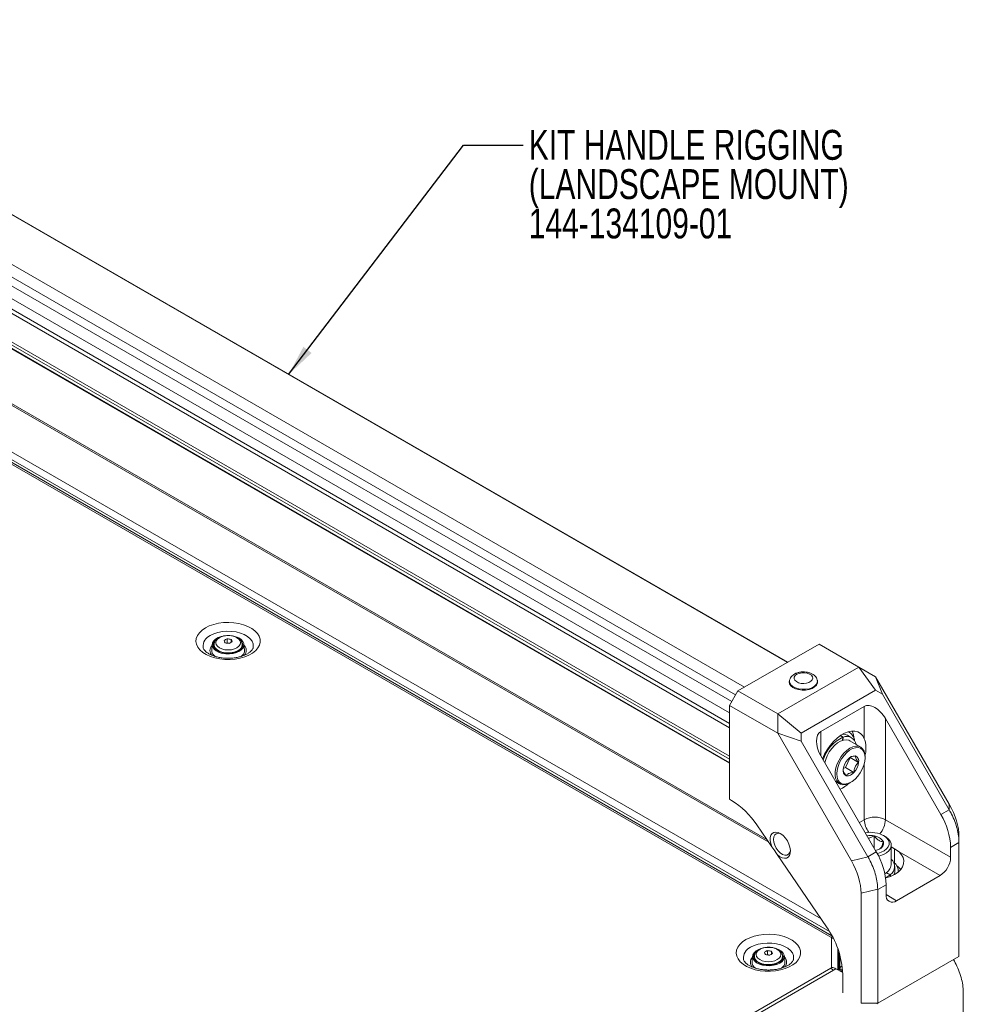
# Model space of a CAD drawing. Header units: millimetres. Extents: x 0 to 1118, y 0 to 864.
# Tile 94 of 256: x 324 to 424, y 224 to 328. Entities that reach past the tile are written whole.
import ezdxf

# ---------------------------------------------------------------- set-up
doc = ezdxf.new("R2010")
doc.units = ezdxf.units.MM
doc.styles.add('SLDTEXTSTYLE1', font='TXT', dxfattribs={"width": 0.75})
doc.dimstyles.new('SLDDIMSTYLE2', dxfattribs={"dimtxt": 0.18, "dimasz": 3.302, "dimexe": 0, "dimexo": 0.0625, "dimgap": 0, "dimtad": 0, "dimtih": 1, "dimtoh": 1, "dimdec": 0, "dimrnd": 1e-09, "dimzin": 0, "dimdsep": 46, "dimtxsty": 'Standard', "dimsah": 1, "dimcen": 0.09, "dimadec": 0, "dimazin": 0, "dimtfac": 3.302, "dimtdec": 0, "dimtofl": 0, "dimtmove": 0, "dimatfit": 3, "dimfxl": 1, "dimfrac": 2, "dimtolj": 1, "dimtzin": 0, "dimarcsym": 0})

# ---------------------------------------------------------------- blocks, each defined once
blk = doc.blocks.new('SW_NOTE_47')
at = {"color": 0, "linetype": 'Continuous', "lineweight": 0, "char_height": 3.175, "attachment_point": 1, "style": 'SLDTEXTSTYLE1'}
for s, insert in [('KIT HANDLE RIGGING', (0.59, 1.62)), ('(LANDSCAPE MOUNT)', (0.59, -2.55)), ('144-134109-01', (0.59, -6.73))]:
    blk.add_mtext(s, dxfattribs=dict(at, insert=insert))

msp = doc.modelspace()

# ---------------------------------------------------------------- linework, layer by layer
at = {"color": 9, "linetype": 'Continuous', "lineweight": 15}
for p, q in [((405.538, 260.23), (287.285, 328.496)), ((282.898, 325.751), (400.967, 257.591)), ((400.034, 256.777), (282.221, 324.789)), ((281.813, 324.083), (399.626, 256.071)), ((399.388, 254.855), (281.319, 323.015)), ((399.388, 253.289), (280.948, 321.663)), ((281, 322.094), (399.388, 253.75)), ((280.948, 318.646), (399.388, 250.272)), ((399.388, 249.957), (280.948, 318.331)), ((281.134, 317.843), (399.388, 249.577)), ((403.553, 241.121), (283.462, 310.449)), ((279.189, 307.982), (409.121, 232.973)), ((410.008, 231.645), (278.835, 307.369)), ((409.084, 250.296), (409.084, 252.888)), ((413.698, 243.518), (413.698, 249.504)), ((413.173, 243.215), (413.698, 243.518)), ((416.915, 240.438), (416.915, 238.899)), ((417.128, 234.915), (416.005, 235.563)), ((411.092, 227.648), (411.092, 229.189)), ((329.879, 181.393), (410.151, 227.733)), ((411.404, 227.362), (411.175, 227.494))]:
    msp.add_line(p, q, dxfattribs=at)
at = {"color": 7, "linetype": 'Continuous', "lineweight": 15}
for p, q in [((405.579, 260.254), (287.366, 328.496)), ((405.579, 260.254), (287.367, 328.496)), ((281.176, 317.772), (399.388, 249.53)), ((281.176, 317.772), (399.388, 249.53)), ((283.712, 310.473), (403.362, 241.4)), ((410.151, 231.042), (278.404, 307.098)), ((410.264, 231.196), (278.729, 307.13)), ((346.045, 262.731), (346.045, 262.303)), ((346.477, 262.664), (346.477, 262.353)), ((344.476, 262.152), (344.414, 261.542)), ((344.661, 262.104), (344.661, 261.931)), ((344.661, 261.931), (344.684, 261.777)), ((346.045, 262.303), (346.003, 262.279)), ((346.321, 262.26), (346.045, 262.303)), ((347.661, 261.931), (347.661, 262.104)), ((347.661, 261.963), (347.695, 261.89)), ((347.908, 261.542), (347.845, 262.152)), ((408.899, 262.17), (400.272, 257.19)), ((413.129, 259.728), (408.899, 262.17)), ((413.129, 259.728), (404.502, 254.748)), ((414.896, 257.264), (413.129, 259.728)), ((413.129, 259.728), (414.896, 258.707)), ((415.629, 256.841), (414.896, 258.707)), ((414.896, 258.707), (422.723, 245.152)), ((405.764, 258.327), (405.749, 258.257)), ((408.725, 258.257), (408.71, 258.327)), ((400.272, 257.19), (399.388, 255.659)), ((404.502, 254.748), (400.272, 257.19)), ((407.002, 252.707), (414.896, 257.264)), ((414.896, 257.264), (415.629, 256.841)), ((415.629, 256.841), (422.712, 244.572)), ((399.388, 245.697), (399.388, 255.659)), ((399.388, 255.659), (404.502, 252.707)), ((413.698, 255.552), (409.084, 252.888)), ((413.698, 252.116), (413.698, 255.552)), ((404.502, 254.748), (404.502, 252.707)), ((407.002, 252.707), (404.502, 254.748)), ((421.828, 244.062), (415.943, 254.255)), ((415.943, 254.255), (415.943, 243.518)), ((404.502, 252.707), (412.328, 239.151)), ((407.002, 251.861), (404.502, 252.707)), ((407.002, 252.707), (407.002, 251.861)), ((411.132, 252.442), (411.425, 252.273)), ((411.157, 252.459), (411.46, 252.284)), ((411.425, 252.273), (411.367, 251.941)), ((411.402, 251.952), (411.46, 252.284)), ((412.35, 252.227), (411.908, 252.482)), ((412.096, 252.807), (411.99, 252.868)), ((407.002, 251.861), (414.086, 239.592)), ((413.312, 251.239), (412.163, 251.902)), ((414.969, 240.102), (409.084, 250.296)), ((411.716, 249.059), (412.212, 250.109)), ((412.212, 250.109), (412.196, 250.144)), ((412.212, 250.109), (413.096, 249.599)), ((413.778, 250.107), (413.778, 250.209)), ((411.463, 248.948), (411.716, 249.059)), ((411.716, 249.059), (412.6, 248.549)), ((410.654, 247.577), (411.062, 247.342)), ((412.187, 247.453), (412.275, 247.504)), ((399.602, 245.574), (399.388, 245.697)), ((399.388, 245.697), (399.62, 245.563)), ((422.723, 244.554), (422.723, 245.152)), ((421.828, 244.062), (422.712, 244.572)), ((403.879, 240.645), (402.292, 242.966)), ((415.943, 243.518), (422.864, 239.523)), ((414.748, 240.486), (414.748, 241.796)), ((415.899, 241.737), (415.74, 241.829)), ((423.748, 241.702), (423.748, 241.104)), ((416.558, 238.737), (416.558, 240.819)), ((416.915, 240.438), (416.558, 240.644)), ((423.748, 241.087), (422.864, 240.577)), ((422.864, 239.523), (422.864, 240.577)), ((423.748, 241.104), (423.748, 241.087)), ((423.748, 241.087), (423.748, 228.999)), ((409.68, 232.156), (404.441, 239.822)), ((414.096, 239.574), (412.328, 239.151)), ((414.969, 240.102), (414.086, 239.592)), ((417.391, 240.09), (416.915, 240.438)), ((421.741, 237.578), (417.391, 240.09)), ((416.933, 238.042), (416.933, 238.553)), ((415.872, 237.803), (415.899, 237.818)), ((416.44, 237.669), (415.969, 237.86)), ((416.002, 237.882), (416.469, 237.692)), ((416.44, 237.669), (416.44, 237.473)), ((416.469, 237.692), (416.469, 237.484)), ((421.741, 237.578), (417.128, 234.915)), ((417.308, 237.973), (417.308, 238.042)), ((415.121, 236.107), (416.005, 236.618)), ((416.005, 235.563), (416.005, 236.618)), ((413.353, 235.702), (415.121, 236.124)), ((413.353, 235.702), (413.353, 224.019)), ((415.121, 236.107), (415.121, 224.019)), ((410.225, 227.835), (410.225, 230.94)), ((403.409, 229.188), (403.368, 229.164)), ((403.409, 229.616), (403.409, 229.188)), ((403.685, 229.145), (403.409, 229.188)), ((403.841, 229.549), (403.841, 229.237)), ((410.875, 227.58), (410.875, 229.85)), ((411.011, 227.578), (411.011, 229.455)), ((401.84, 229.036), (401.778, 228.426)), ((402.025, 228.988), (402.025, 228.816)), ((402.025, 228.816), (402.048, 228.662)), ((405.023, 228.85), (405.059, 228.775)), ((405.025, 228.816), (405.025, 228.988)), ((405.272, 228.426), (405.209, 229.036)), ((415.121, 224.019), (423.748, 228.999)), ((423.748, 228.999), (423.498, 228.855)), ((410.69, 227.686), (329.879, 181.035)), ((411.407, 227.273), (410.69, 227.686)), ((411.164, 227.488), (411.157, 227.417)), ((411.175, 227.494), (411.164, 227.488)), ((411.404, 227.35), (411.164, 227.488)), ((411.175, 227.494), (411.185, 227.5)), ((411.403, 227.375), (411.185, 227.5)), ((411.292, 227.56), (411.396, 227.5)), ((411.409, 225.142), (411.409, 227.109)), ((424.207, 225.164), (424.207, 224.791)), ((413.353, 224.019), (415.121, 224.019)), ((415.121, 224.019), (415.018, 223.959)), ((424.207, 224.791), (424.207, 222.485))]:
    msp.add_line(p, q, dxfattribs=at)
at = {"color": 7, "linetype": 'Continuous', "lineweight": 15, "flags": 128}
for points in [[(343.745, 263.897), (344.164, 264.103), (344.634, 264.267), (345.144, 264.386), (345.681, 264.455), (346.229, 264.475), (346.776, 264.443), (347.307, 264.361), (347.809, 264.23), (348.268, 264.055), (348.672, 263.84), (349.011, 263.59), (349.276, 263.312), (349.461, 263.013), (349.56, 262.701), (349.571, 262.384), (349.494, 262.069), (349.33, 261.766), (349.084, 261.482), (348.763, 261.225), (348.374, 261), (347.928, 260.815), (347.436, 260.673), (346.911, 260.579), (346.367, 260.534), (345.817, 260.54), (345.276, 260.598), (344.758, 260.704), (344.277, 260.857), (343.844, 261.053), (343.471, 261.286), (343.168, 261.551), (342.942, 261.841), (342.8, 262.147), (342.745, 262.463), (342.778, 262.78), (342.899, 263.089), (343.104, 263.384), (343.388, 263.656), (343.745, 263.897)], [(347.354, 261.406), (347.046, 261.265), (346.691, 261.17), (346.308, 261.124), (345.916, 261.131), (345.538, 261.189), (345.193, 261.296), (344.9, 261.447), (344.675, 261.632), (344.531, 261.842), (344.474, 262.066), (344.508, 262.291), (344.631, 262.506), (344.837, 262.699), (345.114, 262.859), (345.307, 262.935)], [(347.092, 261.777), (347.302, 261.935), (347.434, 262.118), (347.478, 262.315), (347.434, 262.512), (347.302, 262.696), (347.092, 262.853), (346.82, 262.974), (346.502, 263.05), (346.161, 263.076), (345.819, 263.05), (345.502, 262.974), (345.229, 262.853), (345.019, 262.696), (344.888, 262.512), (344.843, 262.315), (344.888, 262.118), (345.019, 261.935), (345.229, 261.777), (345.502, 261.656), (345.819, 261.58), (346.161, 261.555), (346.502, 261.58), (346.82, 261.656), (347.092, 261.777)], [(346.881, 262.975), (346.961, 262.952), (347.282, 262.822), (347.543, 262.653), (347.729, 262.454), (347.83, 262.236), (347.842, 262.01), (347.762, 261.788), (347.597, 261.583), (347.354, 261.406)], [(344.76, 262.511), (344.657, 262.365), (344.588, 262.149), (344.611, 261.931), (344.724, 261.721), (344.921, 261.534), (345.189, 261.379), (345.514, 261.265), (345.877, 261.2), (346.256, 261.187), (346.629, 261.226), (346.975, 261.316), (347.274, 261.452)], [(344.626, 261.89), (344.657, 261.957), (344.661, 261.963)], [(347.637, 261.777), (347.642, 261.796), (347.661, 261.931)], [(406.535, 258.962), (406.773, 259.064), (407.052, 259.12), (407.348, 259.127), (407.634, 259.082), (407.884, 258.992), (408.077, 258.862), (408.195, 258.706), (408.228, 258.536), (408.174, 258.368), (408.035, 258.217), (407.826, 258.097), (407.565, 258.017), (407.274, 257.985), (406.98, 258.004), (406.709, 258.072), (406.485, 258.184), (406.327, 258.328), (406.251, 258.493), (406.262, 258.664), (406.36, 258.825), (406.535, 258.962)], [(408.725, 258.257), (408.73, 258.231), (408.718, 258.014), (408.614, 257.805), (408.422, 257.618), (408.156, 257.465), (407.833, 257.354), (407.472, 257.294), (407.096, 257.287), (406.729, 257.334), (406.394, 257.433), (406.112, 257.576), (405.9, 257.756), (405.773, 257.96), (405.738, 258.176), (405.749, 258.257)], [(413.698, 252.116), (413.526, 252.428), (413.299, 252.671), (413.023, 252.84), (412.706, 252.93), (412.355, 252.938), (411.98, 252.865), (411.589, 252.712), (411.193, 252.484), (410.803, 252.186), (410.427, 251.825), (410.076, 251.411), (409.759, 250.955), (409.483, 250.468), (409.265, 249.984)], [(409.764, 250.32), (409.983, 250.72), (410.244, 251.087), (410.538, 251.409), (410.852, 251.671), (411.174, 251.863), (411.49, 251.976), (411.788, 252.007), (412.055, 251.953), (412.163, 251.902)], [(412.187, 247.453), (412.05, 247.381), (411.734, 247.268), (411.436, 247.237), (411.169, 247.29), (410.944, 247.426), (410.769, 247.637), (410.653, 247.916), (410.599, 248.252), (410.61, 248.63), (410.686, 249.035), (410.823, 249.451), (411.017, 249.859), (411.257, 250.245), (411.536, 250.592), (411.842, 250.885), (412.162, 251.113), (412.483, 251.266), (412.791, 251.339), (413.075, 251.327), (413.323, 251.232), (413.524, 251.058), (413.67, 250.811), (413.755, 250.502), (413.778, 250.209)], [(413.477, 248.893), (413.639, 249.297), (413.74, 249.699), (413.777, 250.081), (413.749, 250.426), (413.657, 250.719), (413.504, 250.947), (413.297, 251.101), (413.045, 251.174), (412.76, 251.161), (412.454, 251.065), (412.14, 250.889), (411.832, 250.641), (411.543, 250.332), (411.286, 249.975), (411.073, 249.585), (410.912, 249.181), (410.81, 248.779), (410.773, 248.397), (410.801, 248.052), (410.893, 247.759), (411.046, 247.531), (411.253, 247.377), (411.505, 247.305), (411.79, 247.317), (412.096, 247.413), (412.41, 247.589), (412.718, 247.837), (413.007, 248.146), (413.264, 248.503), (413.477, 248.893)], [(409.506, 249.566), (409.598, 249.906), (409.764, 250.32)], [(403.879, 240.645), (403.762, 240.984), (403.706, 241.312), (403.714, 241.611), (403.784, 241.862), (403.914, 242.051), (404.095, 242.166), (404.317, 242.2), (404.566, 242.153), (404.827, 242.025), (405.086, 241.825), (405.327, 241.565), (405.535, 241.261), (405.699, 240.929), (405.808, 240.59), (405.856, 240.265), (405.84, 239.971), (405.762, 239.727), (405.625, 239.547), (405.438, 239.442), (405.212, 239.418), (404.961, 239.477), (404.698, 239.614), (404.441, 239.822)], [(404.055, 241.431), (404.088, 241.693), (404.186, 241.896), (404.341, 242.027), (404.542, 242.074), (404.773, 242.036), (404.872, 241.996)], [(415.072, 239.92), (415.14, 239.937), (415.506, 240.06), (415.819, 240.224), (416.066, 240.422), (416.237, 240.646), (416.323, 240.885), (416.321, 241.13), (416.231, 241.369), (416.057, 241.591), (415.807, 241.789)], [(415.899, 241.737), (415.973, 241.692), (416.244, 241.481), (416.435, 241.242), (416.539, 240.986), (416.552, 240.724), (416.473, 240.465), (416.305, 240.221), (416.056, 240.001), (415.735, 239.814), (415.355, 239.669), (415.222, 239.632)], [(405.854, 240.295), (405.85, 240.253), (405.783, 240.019), (405.656, 239.85), (405.476, 239.76), (405.258, 239.755), (405.018, 239.836), (404.773, 239.997), (404.542, 240.226), (404.341, 240.505), (404.186, 240.814), (404.088, 241.131), (404.055, 241.431)], [(417.391, 240.09), (417.647, 239.801), (417.815, 239.492), (417.892, 239.171), (417.875, 238.847), (417.764, 238.53), (417.563, 238.227), (417.278, 237.948), (416.915, 237.701), (416.487, 237.492), (416.004, 237.327), (415.957, 237.314)], [(415.95, 237.37), (416.123, 237.458), (416.44, 237.669)], [(401.109, 230.782), (401.528, 230.987), (401.998, 231.152), (402.508, 231.27), (403.045, 231.34), (403.593, 231.359), (404.14, 231.327), (404.672, 231.245), (405.173, 231.115), (405.632, 230.94), (406.036, 230.725), (406.375, 230.475), (406.64, 230.197), (406.825, 229.898), (406.924, 229.585), (406.935, 229.268), (406.858, 228.954), (406.694, 228.651), (406.448, 228.367), (406.127, 228.109), (405.738, 227.885), (405.292, 227.699), (404.8, 227.557), (404.275, 227.463), (403.731, 227.418), (403.181, 227.425), (402.64, 227.482), (402.122, 227.589), (401.641, 227.742), (401.208, 227.937), (400.835, 228.171), (400.532, 228.436), (400.306, 228.725), (400.164, 229.032), (400.109, 229.347), (400.142, 229.664), (400.263, 229.974), (400.468, 230.268), (400.752, 230.54), (401.109, 230.782)], [(404.718, 228.29), (404.41, 228.15), (404.055, 228.054), (403.672, 228.008), (403.28, 228.015), (402.902, 228.074), (402.557, 228.181), (402.264, 228.331), (402.039, 228.517), (401.895, 228.727), (401.838, 228.951), (401.872, 229.176), (401.995, 229.391), (402.201, 229.583), (402.478, 229.743), (402.671, 229.819)], [(402.124, 229.395), (402.021, 229.249), (401.952, 229.034), (401.975, 228.815), (402.088, 228.606), (402.285, 228.418), (402.553, 228.263), (402.878, 228.15), (403.241, 228.085), (403.62, 228.071), (403.993, 228.111), (404.339, 228.201), (404.638, 228.336)], [(404.457, 228.662), (404.666, 228.819), (404.798, 229.003), (404.843, 229.2), (404.798, 229.397), (404.666, 229.58), (404.457, 229.738), (404.184, 229.859), (403.866, 229.935), (403.525, 229.961), (403.183, 229.935), (402.866, 229.859), (402.593, 229.738), (402.383, 229.58), (402.252, 229.397), (402.207, 229.2), (402.252, 229.003), (402.383, 228.819), (402.593, 228.662), (402.866, 228.541), (403.183, 228.465), (403.525, 228.439), (403.866, 228.465), (404.184, 228.541), (404.457, 228.662)], [(404.245, 229.86), (404.325, 229.836), (404.646, 229.707), (404.907, 229.538), (405.093, 229.339), (405.194, 229.12), (405.206, 228.894), (405.126, 228.672), (404.961, 228.467), (404.718, 228.29)], [(401.99, 228.775), (402.021, 228.841), (402.025, 228.848)], [(405.001, 228.662), (405.006, 228.68), (405.025, 228.816)]]:
    msp.add_lwpolyline(points, dxfattribs=at)
at = {"color": 9, "linetype": 'Continuous', "lineweight": 15, "flags": 128}
for points in [[(344.268, 263.085), (344.648, 263.267), (345.079, 263.406), (345.548, 263.497), (346.037, 263.536), (346.53, 263.523), (347.011, 263.458), (347.463, 263.342), (347.871, 263.181), (348.22, 262.98), (348.499, 262.744), (348.699, 262.483), (348.812, 262.206), (348.835, 261.921), (348.816, 261.796)], [(347.221, 261.492), (346.924, 261.359), (346.579, 261.272), (346.208, 261.239), (345.833, 261.259), (345.48, 261.332), (345.169, 261.454), (344.92, 261.617), (344.749, 261.811), (344.667, 262.023), (344.661, 262.117)], [(408.706, 258.344), (408.715, 258.301), (408.703, 258.086), (408.599, 257.88), (408.41, 257.695), (408.147, 257.543), (407.827, 257.433), (407.469, 257.374), (407.097, 257.367), (406.734, 257.414), (406.402, 257.511), (406.123, 257.653), (405.914, 257.831), (405.788, 258.033), (405.753, 258.247), (405.765, 258.331)], [(401.632, 229.97), (402.012, 230.152), (402.443, 230.291), (402.912, 230.381), (403.401, 230.421), (403.894, 230.407), (404.375, 230.342), (404.827, 230.227), (405.235, 230.066), (405.584, 229.864), (405.863, 229.629), (406.063, 229.368), (406.176, 229.09), (406.199, 228.805), (406.18, 228.68)], [(410.151, 231.042), (410.241, 231.083), (410.315, 231.101)], [(410.225, 230.94), (410.351, 230.929), (410.41, 230.918)], [(404.585, 228.376), (404.288, 228.243), (403.943, 228.157), (403.572, 228.123), (403.197, 228.143), (402.844, 228.217), (402.533, 228.339), (402.284, 228.502), (402.113, 228.695), (402.031, 228.907), (402.025, 229.002)]]:
    msp.add_lwpolyline(points, dxfattribs=at)
at = {"color": 9, "linetype": 'Continuous', "lineweight": 15}
for centre, radius, start, end in [((344.771, 261.915), 1.274, 113.24985, 184.14756), ((344.984, 261.483), 0.749, 134.13264, 222.77328), ((346.941, 262.156), 0.721, 292.8538, 356.11758), ((347.355, 261.484), 0.736, 317.81256, 46.85298), ((416.109, 243.625), 2.413, 182.54637, 217.10881), ((413.497, 243.633), 2.449, 318.5288, 357.3104), ((402.135, 228.799), 1.274, 113.24985, 184.14756), ((402.348, 228.367), 0.749, 134.13264, 222.77328), ((404.305, 229.041), 0.721, 292.8538, 356.11758), ((404.719, 228.368), 0.736, 317.81256, 46.85298), ((409.704, 226.995), 0.863, 37.01926, 58.73007), ((410.234, 227.104), 0.73, 52.19809, 90.72601), ((411.505, 227.59), 0.417, 111.91621, 172.03371)]:
    msp.add_arc(centre, radius, start, end, dxfattribs=at)
at = {"color": 7, "linetype": 'Continuous', "lineweight": 15}
for centre, radius, start, end in [((347.712, 259.477), 3.657, 117.13404, 122.86058), ((341.925, 260.632), 4.259, 23.04794, 26.74899), ((345.56, 258.164), 4.593, 78.47803, 83.93589), ((342.674, 260.747), 4.259, 23.04794, 26.74899), ((347.046, 262.081), 0.669, 289.91433, 43.21749), ((345.203, 261.527), 0.79, 178.93517, 238.519), ((345.359, 257.732), 4.593, 78.47803, 83.93589), ((348.26, 259.161), 3.657, 117.13404, 122.86058), ((347.121, 261.526), 0.786, 302.16941, 1.13989), ((413.005, 248.81), 3.807, 114.52053, 164.16895), ((411.44, 251.657), 0.948, 60.39518, 93.24042), ((411.828, 251.324), 1.028, 10.50162, 110.98139), ((411.444, 251.747), 1.239, 7.77042, 64.42619), ((410.424, 251.993), 2.2, 2.90225, 25.54205), ((412.672, 249.398), 0.897, 83.69226, 143.67517), ((412.525, 249.752), 0.591, 345.04227, 65.39973), ((413.321, 248.64), 1.882, 136.75745, 172.69983), ((411.229, 249.838), 1.882, 316.75745, 352.69983), ((412.025, 248.726), 0.591, 165.04227, 245.39973), ((411.878, 249.08), 0.897, 263.69226, 323.67517), ((409.553, 250.098), 3.695, 295.23015, 312.81048), ((395.1, 238.237), 8.608, 33.3253, 58.46362), ((414.821, 241.351), 2.44, 62.60967, 117.39033), ((415.654, 240.331), 7.214, 1.9565, 31.14373), ((414.313, 239.114), 3.064, 60.8187, 99.70007), ((414.308, 239.378), 2.458, 79.67965, 97.62944), ((414.65, 240.569), 1.231, 29.71025, 85.42363), ((415.07, 241.02), 0.668, 288.23075, 13.76815), ((414.452, 241.998), 1.812, 283.98653, 297.14099), ((408.795, 236.371), 7.214, 1.9565, 31.14373), ((420.427, 239.634), 2.44, 302.60548, 357.39452), ((415.398, 238.873), 1.168, 295.4139, 353.27844), ((415.874, 238.548), 1.042, 304.78591, 48.97751), ((416.061, 238.002), 1.244, 358.56172, 52.25243), ((415.903, 236.827), 2.177, 40.16191, 55.53247), ((416.002, 238.049), 0.931, 335.57898, 359.6209), ((416.689, 235.452), 0.693, 170.78596, 309.20329), ((402.068, 226.729), 9.349, 2.3327, 35.49072), ((410.099, 230.927), 0.126, 5.6948, 65.62534), ((405.077, 226.361), 3.657, 117.13404, 122.86058), ((399.289, 227.516), 4.259, 23.04794, 26.74899), ((402.723, 224.616), 4.593, 78.47803, 83.93589), ((402.924, 225.048), 4.593, 78.47803, 83.93589), ((405.625, 226.045), 3.657, 117.13404, 122.86058), ((400.038, 227.632), 4.259, 23.04794, 26.74899), ((404.41, 228.965), 0.669, 289.91433, 43.21749), ((402.567, 228.411), 0.79, 178.93517, 238.519), ((404.486, 228.41), 0.786, 302.16941, 1.13989), ((410.099, 227.847), 0.126, 294.37466, 354.3052)]:
    msp.add_arc(centre, radius, start, end, dxfattribs=at)
for centre, major_axis, ratio, start_param, end_param in [((414.821, 253.607), (-1.123, 1.944), 0.5773346, 4.7123483, 6.2831447), ((410.207, 250.944), (-1.123, 1.944), 0.5773346, 6.2831447, 7.853941), ((416.748, 244.069), (6.185, -4.88), 0.6716499, 0.4873271, 1.0353555), ((423.748, 245.169), (-2.5, 4.33), 0.2390929, 1.5706982, 1.5748577), ((408.05, 236.107), (6.035, 3.485), 0.7174342, 6.279009, 6.2831685), ((406.353, 238.068), (6.185, -4.88), 0.6716499, 0.4873271, 1.0353555), ((408.05, 236.107), (7.071, 0), 0.5773815, 0, 0.0041595)]:
    msp.add_ellipse(centre, major_axis=major_axis, ratio=ratio, start_param=start_param, end_param=end_param, dxfattribs=at)
for points, knots in [([(345.872, 263.067), (345.862, 263.066), (345.738, 263.059), (345.509, 262.999), (345.209, 262.884), (344.965, 262.722), (344.79, 262.531), (344.683, 262.328), (344.67, 262.187), (344.664, 262.122)], [0, 0, 0, 0, 0.0152044, 0.1923585, 0.371529, 0.5538746, 0.7160672, 0.8689862, 1, 1, 1, 1]), ([(347.656, 262.109), (347.651, 262.177), (347.641, 262.322), (347.534, 262.526), (347.367, 262.712), (347.138, 262.868), (346.854, 262.989), (346.53, 263.065), (346.194, 263.096), (345.976, 263.076), (345.872, 263.067)], [0, 0, 0, 0, 0.1050295, 0.222658, 0.3436425, 0.4721317, 0.6063343, 0.7417429, 0.8767079, 1, 1, 1, 1]), ([(348.812, 261.8), (348.806, 261.77), (348.791, 261.703), (348.712, 261.568), (348.567, 261.403), (348.352, 261.231), (348.066, 261.064), (347.724, 260.918), (347.332, 260.8), (346.904, 260.715), (346.45, 260.669), (345.987, 260.664), (345.528, 260.7), (345.089, 260.776), (344.684, 260.888), (344.327, 261.029), (344.029, 261.192), (343.797, 261.364), (343.633, 261.534), (343.54, 261.687), (343.504, 261.774), (343.502, 261.813), (343.502, 261.814)], [0, 0, 0, 0, 0.0409737, 0.093052, 0.1429093, 0.1959644, 0.2485948, 0.3014232, 0.3547971, 0.4087212, 0.4630633, 0.5176443, 0.5722707, 0.62669, 0.6807005, 0.7341263, 0.786849, 0.8389047, 0.8906893, 0.9429559, 0.997764, 1, 1, 1, 1]), ([(406.285, 258.987), (406.233, 258.955), (406.102, 258.872), (405.936, 258.704), (405.812, 258.512), (405.783, 258.38), (405.773, 258.33)], [0, 0, 0, 0, 0.2082629, 0.5250124, 0.8213736, 1, 1, 1, 1]), ([(408.702, 258.354), (408.677, 258.43), (408.625, 258.584), (408.468, 258.784), (408.26, 258.955), (407.997, 259.091), (407.687, 259.185), (407.347, 259.228), (407, 259.219), (406.669, 259.155), (406.434, 259.069), (406.315, 259.004), (406.285, 258.987)], [0, 0, 0, 0, 0.0912936, 0.1864029, 0.2866594, 0.3945328, 0.5079347, 0.622146, 0.736453, 0.852008, 0.9624879, 1, 1, 1, 1]), ([(413.762, 250.315), (413.783, 250.398), (413.848, 250.659), (413.888, 251.071), (413.867, 251.545), (413.787, 251.889), (413.718, 252.065), (413.698, 252.116)], [0, 0, 0, 0, 0.1211695, 0.3810329, 0.6341923, 0.8947145, 1, 1, 1, 1]), ([(412.771, 250.289), (412.598, 250.269), (412.362, 250.241), (412.22, 250.15), (412.181, 250.126)], [0, 0, 0, 0, 0.7310163, 1, 1, 1, 1]), ([(413.096, 249.599), (413, 249.726), (412.837, 249.944), (412.758, 250.168), (412.767, 250.252), (412.771, 250.289)], [0, 0, 0, 0, 0.4391309, 0.7513784, 1, 1, 1, 1]), ([(412.6, 248.549), (412.605, 248.611), (412.622, 248.809), (412.712, 249.138), (412.905, 249.42), (413.046, 249.552), (413.096, 249.599)], [0, 0, 0, 0, 0.1560255, 0.4937074, 0.8190578, 1, 1, 1, 1]), ([(411.464, 248.809), (411.464, 248.758), (411.463, 248.657), (411.601, 248.42), (411.725, 248.26), (411.779, 248.189)], [0, 0, 0, 0, 0.3559178, 0.7144917, 1, 1, 1, 1]), ([(411.779, 248.189), (411.848, 248.269), (411.965, 248.405), (412.294, 248.512), (412.506, 248.538), (412.6, 248.549)], [0, 0, 0, 0, 0.4391309, 0.7513784, 1, 1, 1, 1]), ([(423.748, 241.104), (423.739, 241.337), (423.721, 241.81), (423.569, 242.568), (423.321, 243.342), (423.028, 244.007), (422.806, 244.405), (422.723, 244.554)], [0, 0, 0, 0, 0.2138865, 0.4339709, 0.6478581, 0.8679536, 1, 1, 1, 1]), ([(414.748, 241.796), (414.651, 241.749), (414.455, 241.654), (414.238, 241.567), (414.128, 241.563), (414.126, 241.563)], [0, 0, 0, 0, 0.4876086, 0.9918889, 1, 1, 1, 1]), ([(415.718, 241.179), (415.663, 241.183), (415.508, 241.194), (415.222, 241.309), (414.946, 241.557), (414.795, 241.739), (414.748, 241.796)], [0, 0, 0, 0, 0.1809422, 0.5062926, 0.8439745, 1, 1, 1, 1]), ([(403.879, 240.645), (404.022, 240.446), (404.221, 240.17), (404.393, 239.898), (404.441, 239.822)], [0, 0, 0, 0, 0.7204445, 1, 1, 1, 1]), ([(415.302, 240.402), (415.325, 240.416), (415.378, 240.447), (415.484, 240.582), (415.606, 240.839), (415.684, 241.075), (415.718, 241.179)], [0, 0, 0, 0, 0.1699526, 0.4070974, 0.7371792, 1, 1, 1, 1]), ([(415.121, 236.124), (415.109, 236.356), (415.086, 236.825), (414.925, 237.578), (414.679, 238.353), (414.396, 239.024), (414.178, 239.424), (414.096, 239.574)], [0, 0, 0, 0, 0.2138865, 0.4339709, 0.6478581, 0.8679536, 1, 1, 1, 1]), ([(403.236, 229.951), (403.226, 229.951), (403.102, 229.943), (402.873, 229.883), (402.573, 229.768), (402.329, 229.606), (402.154, 229.415), (402.047, 229.213), (402.034, 229.071), (402.028, 229.006)], [0, 0, 0, 0, 0.01520438, 0.19235851, 0.37152903, 0.55387456, 0.71606723, 0.86898619, 1, 1, 1, 1]), ([(405.02, 228.993), (405.015, 229.061), (405.005, 229.207), (404.898, 229.411), (404.731, 229.596), (404.502, 229.753), (404.218, 229.874), (403.894, 229.95), (403.558, 229.981), (403.34, 229.961), (403.236, 229.951)], [0, 0, 0, 0, 0.1050295, 0.222658, 0.3436425, 0.4721317, 0.6063343, 0.7417429, 0.8767079, 1, 1, 1, 1]), ([(406.176, 228.684), (406.17, 228.655), (406.155, 228.588), (406.076, 228.452), (405.931, 228.287), (405.716, 228.115), (405.43, 227.949), (405.088, 227.803), (404.697, 227.684), (404.268, 227.6), (403.814, 227.554), (403.351, 227.548), (402.892, 227.585), (402.453, 227.661), (402.048, 227.772), (401.691, 227.914), (401.393, 228.076), (401.161, 228.249), (400.998, 228.418), (400.904, 228.571), (400.868, 228.659), (400.866, 228.697), (400.866, 228.699)], [0, 0, 0, 0, 0.0409737, 0.093052, 0.1429093, 0.1959644, 0.2485948, 0.3014232, 0.3547971, 0.4087212, 0.4630633, 0.5176443, 0.5722707, 0.62669, 0.6807005, 0.7341263, 0.786849, 0.8389047, 0.8906893, 0.9429559, 0.997764, 1, 1, 1, 1]), ([(424.207, 225.164), (424.204, 225.307), (424.194, 225.69), (424.089, 226.361), (423.867, 227.157), (423.562, 227.941), (423.298, 228.431), (423.171, 228.666)], [0, 0, 0, 0, 0.1305856, 0.3507484, 0.5775387, 0.797336, 1, 1, 1, 1]), ([(411.292, 227.56), (411.252, 227.579), (411.172, 227.616), (411.067, 227.604), (410.999, 227.569), (410.982, 227.526), (410.979, 227.52)], [0, 0, 0, 0, 0.3130153, 0.6260372, 0.9387717, 1, 1, 1, 1]), ([(411.094, 227.64), (411.094, 227.641), (411.095, 227.648), (411.088, 227.622), (411.037, 227.587), (411.018, 227.574)], [0, 0, 0, 0, 0.0945936, 0.6656721, 1, 1, 1, 1])]:
    msp.add_open_spline(points, degree=3, knots=knots, dxfattribs=at)
at = {"color": 9, "linetype": 'Continuous', "lineweight": 15}
msp.add_open_spline([(411.359, 227.621), (411.347, 227.606), (411.329, 227.584), (411.301, 227.566), (411.292, 227.56)], degree=3, knots=[0, 0, 0, 0, 0.6814545, 1, 1, 1, 1], dxfattribs=at)

# ---------------------------------------------------------------- block references
at = {"color": 7, "linetype": 'Continuous', "lineweight": 0}
msp.add_blockref('SW_NOTE_47', (377.487, 315.17), dxfattribs=at)

# ---------------------------------------------------------------- leaders
msp.add_leader([(352.586, 290.798), (371.137, 315.17), (377.487, 315.17)], dimstyle='SLDDIMSTYLE2', dxfattribs=at)

doc.saveas('drawing.dxf')
